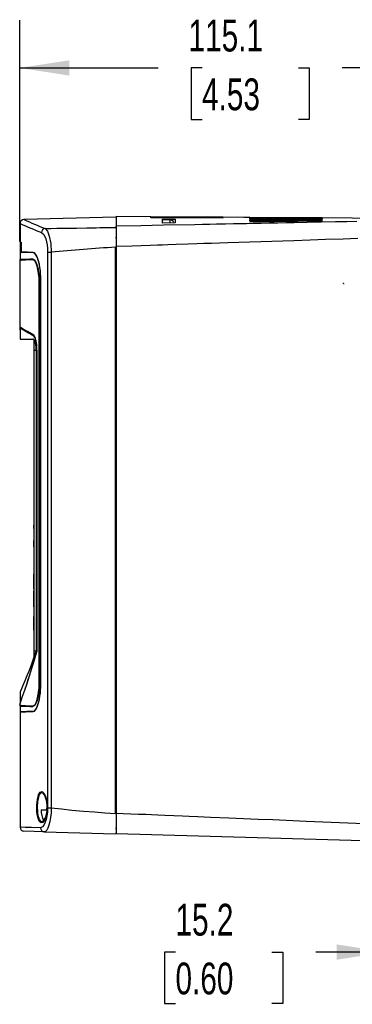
# Model space of a CAD drawing. Header units: millimetres. Extents: x 0 to 1048, y 0 to 810.
# Tile 14 of 45: x 280 to 364, y 150 to 396. Entities that reach past the tile are written whole.
import ezdxf

# ---------------------------------------------------------------- set-up
doc = ezdxf.new("R2010")
doc.units = ezdxf.units.MM
doc.header["$LTSCALE"] = 3.75
doc.layers.add('DIMENSIONS', color=140, linetype='Continuous', lineweight=25)
doc.styles.add('SLDTEXTSTYLE0', font='TXT', dxfattribs={"width": 0.7})
doc.dimstyles.new('SLDDIMSTYLE0', dxfattribs={"dimtxt": 8.092529, "dimasz": 12.3825, "dimexe": 0, "dimexo": 0.0625, "dimgap": 2.023132, "dimtad": 0, "dimtih": 1, "dimtoh": 1, "dimrnd": 1e-09, "dimzin": 12, "dimdsep": 46, "dimtxsty": 'SLDTEXTSTYLE0', "dimsah": 1, "dimcen": 0.09, "dimadec": 0, "dimazin": 3, "dimtfac": 1, "dimtofl": 0, "dimtmove": 0, "dimatfit": 3, "dimfxl": 0, "dimfrac": 2, "dimtolj": 1, "dimtzin": 12, "dimarcsym": 0})
doc.dimstyles.new('SLDDIMSTYLE1', dxfattribs={"dimtxt": 8.092529, "dimasz": 12.3825, "dimexe": 0, "dimexo": 0.0625, "dimgap": 2.023132, "dimtad": 0, "dimtih": 1, "dimtoh": 1, "dimrnd": 1e-09, "dimzin": 12, "dimdsep": 46, "dimtxsty": 'SLDTEXTSTYLE0', "dimsah": 1, "dimcen": 0.09, "dimadec": 0, "dimazin": 3, "dimtfac": 1, "dimtmove": 0, "dimatfit": 0, "dimfxl": 0, "dimfrac": 2, "dimtolj": 1, "dimtzin": 12, "dimarcsym": 0})

# ---------------------------------------------------------------- blocks, each defined once
blk = doc.blocks.new('_D_8')
at = {"layer": 'DIMENSIONS'}
for p, q in [((280.47, 340.19), (280.47, 395.41)), ((395.57, 364.27), (395.57, 395.41)), ((280.47, 383.51), (315.03, 383.51)), ((326, 383.51), (323.28, 383.51)), ((323.28, 383.51), (323.28, 370.65)), ((350.05, 383.51), (352.76, 383.51)), ((352.76, 383.51), (352.76, 370.65)), ((395.57, 383.51), (361.01, 383.51)), ((323.28, 370.65), (326, 370.65)), ((352.76, 370.65), (350.05, 370.65))]:
    blk.add_line(p, q, dxfattribs=at)
for points in [[(280.47, 383.51), (292.85, 381.6), (292.85, 385.41)], [(395.57, 383.51), (383.19, 385.41), (383.19, 381.6)]]:
    blk.add_solid(points, dxfattribs=at)
at = {"layer": 'DIMENSIONS', "char_height": 7.937, "attachment_point": 1, "style": 'SLDTEXTSTYLE0'}
for s, insert in [('115.1', (322.63, 395.55)), ('4.53', (326, 380.88))]:
    blk.add_mtext(s, dxfattribs=dict(at, insert=insert))
blk = doc.blocks.new('_D_10')
at = {"layer": 'DIMENSIONS'}
for p, q in [((372.03, 184.79), (372.03, 150.86)), ((387.18, 176.08), (387.18, 150.86)), ((319.37, 162.77), (316.65, 162.77)), ((316.65, 162.77), (316.65, 149.91)), ((343.42, 162.77), (346.14, 162.77)), ((346.14, 162.77), (346.14, 149.91)), ((372.03, 162.77), (354.38, 162.77)), ((387.18, 162.77), (410.99, 162.77)), ((316.65, 149.91), (319.37, 149.91)), ((346.14, 149.91), (343.42, 149.91))]:
    blk.add_line(p, q, dxfattribs=at)
for points in [[(372.03, 162.77), (359.65, 164.67), (359.65, 160.86)], [(387.18, 162.77), (399.56, 160.86), (399.56, 164.67)]]:
    blk.add_solid(points, dxfattribs=at)
at = {"layer": 'DIMENSIONS', "char_height": 7.937, "attachment_point": 1, "style": 'SLDTEXTSTYLE0'}
for s, insert in [('15.2', (319.37, 174.81)), ('0.60', (319.37, 160.14))]:
    blk.add_mtext(s, dxfattribs=dict(at, insert=insert))

msp = doc.modelspace()

# ---------------------------------------------------------------- linework, layer by layer
for p, q in [((280.557, 344.694), (280.557, 339.985)), ((304.422, 346.275), (281.582, 345.677)), ((313.237, 346.355), (304.522, 346.419)), ((304.522, 346.374), (304.522, 343.978)), ((313.237, 346.351), (313.237, 346.352)), ((331.277, 346.22), (313.237, 346.351)), ((313.24, 346.281), (313.238, 346.328)), ((313.238, 346.328), (331.276, 346.203)), ((331.274, 346.169), (313.24, 346.281)), ((313.247, 346.122), (313.243, 346.214)), ((313.243, 346.214), (331.272, 346.118)), ((331.269, 346.049), (313.247, 346.122)), ((316.126, 345.751), (319.319, 345.754)), ((316.168, 344.786), (316.126, 345.751)), ((319.279, 344.831), (316.168, 344.786)), ((318.006, 345.555), (316.257, 345.51)), ((318.026, 344.813), (318.006, 345.555)), ((319.319, 345.754), (319.279, 344.831)), ((331.272, 346.118), (331.269, 346.049)), ((331.276, 346.203), (331.274, 346.169)), ((331.277, 346.22), (331.277, 346.22)), ((337.937, 346.171), (337.937, 346.171)), ((355.961, 346.04), (337.937, 346.171)), ((337.939, 346.127), (337.938, 346.157)), ((337.938, 346.157), (355.96, 346.031)), ((355.96, 346.011), (337.939, 346.127)), ((337.944, 346.021), (337.941, 346.082)), ((337.941, 346.082), (355.958, 345.982)), ((355.957, 345.942), (337.944, 346.021)), ((337.951, 345.854), (337.947, 345.946)), ((337.947, 345.946), (355.954, 345.892)), ((355.952, 345.832), (337.951, 345.854)), ((337.956, 345.748), (355.949, 345.762)), ((337.961, 345.627), (337.956, 345.748)), ((355.945, 345.682), (337.961, 345.627)), ((337.967, 345.49), (355.941, 345.591)), ((337.973, 345.34), (337.967, 345.49)), ((355.937, 345.492), (337.973, 345.34)), ((337.981, 345.169), (355.932, 345.379)), ((337.989, 344.992), (337.981, 345.169)), ((355.927, 345.26), (337.989, 344.992)), ((355.932, 345.379), (355.927, 345.26)), ((355.941, 345.591), (355.937, 345.492)), ((355.949, 345.762), (355.945, 345.682)), ((355.954, 345.892), (355.952, 345.832)), ((355.958, 345.982), (355.957, 345.942)), ((355.96, 346.031), (355.96, 346.011)), ((363.516, 345.985), (355.961, 346.041)), ((355.961, 346.039), (355.961, 346.04)), ((363.516, 345.984), (363.516, 345.984)), ((381.523, 345.852), (363.516, 345.984)), ((304.422, 343.69), (304.422, 343.814)), ((304.522, 343.978), (304.522, 339.028)), ((280.557, 339.985), (280.799, 339.964)), ((280.57, 339.79), (280.57, 335.654)), ((280.796, 339.966), (280.796, 337.482)), ((280.799, 339.964), (280.799, 337.489)), ((280.799, 339.964), (280.799, 339.77)), ((304.416, 341.182), (304.522, 341.182)), ((280.796, 337.489), (280.799, 337.489)), ((287.435, 337.519), (287.435, 198.733)), ((288.346, 337.519), (288.346, 198.733)), ((304.422, 197.32), (304.422, 338.74)), ((304.522, 338.74), (304.422, 338.74)), ((304.422, 338.333), (304.522, 338.336)), ((304.522, 339.028), (304.522, 197.333)), ((280.472, 335.432), (280.472, 318.793)), ((285.346, 329.987), (285.375, 329.987)), ((285.346, 229.841), (285.346, 329.987)), ((285.375, 329.987), (285.375, 229.841)), ((285.741, 229.631), (285.741, 330.631)), ((285.755, 330.631), (285.741, 330.631)), ((285.755, 229.631), (285.755, 330.631)), ((280.491, 318.689), (280.491, 318.159)), ((280.491, 318.159), (280.57, 318.159)), ((280.57, 318.571), (280.57, 315.791)), ((280.57, 315.791), (283.865, 315.791)), ((283.865, 315.791), (284.035, 315.722)), ((284.281, 316.348), (283.967, 316.781)), ((284.035, 315.722), (284.035, 313.019)), ((284.035, 313.019), (284.597, 313.019)), ((284.035, 313.019), (284.035, 237.997)), ((284.597, 313.019), (284.597, 237.997)), ((284.74, 313.038), (284.74, 237.737)), ((284.74, 313.038), (284.751, 313.038)), ((284.751, 237.739), (284.751, 313.038)), ((284.035, 271.547), (284.022, 271.535)), ((284.022, 271.535), (284.022, 271.335)), ((284.022, 271.335), (284.022, 258.335)), ((284.022, 271.335), (284.035, 271.335)), ((284.012, 269.318), (284.022, 269.318)), ((284.012, 268.518), (284.012, 269.318)), ((284.022, 268.518), (284.012, 268.518)), ((284.017, 263.951), (284.017, 265.502)), ((284.021, 265.608), (284.022, 265.608)), ((284.012, 265.451), (284.012, 264.318)), ((284.012, 264.318), (284.017, 264.318)), ((284.017, 263.951), (284.022, 263.951)), ((284.022, 265.312), (284.021, 265.312)), ((284.021, 265.312), (284.021, 264.423)), ((284.021, 264.423), (284.022, 264.423)), ((284.022, 258.335), (284.022, 258.135)), ((284.035, 258.335), (284.022, 258.335)), ((284.022, 258.135), (284.035, 258.123)), ((284.022, 258.135), (284.022, 255.264)), ((284.012, 254.671), (284.012, 257.121)), ((284.012, 257.121), (284.022, 257.121)), ((284.022, 257.064), (284.017, 257.064)), ((284.017, 255.064), (284.017, 257.064)), ((284.017, 254.671), (284.012, 254.671)), ((284.012, 253.871), (284.012, 254.671)), ((284.012, 253.871), (284.017, 253.871)), ((284.017, 255.064), (284.022, 255.064)), ((284.017, 253.435), (284.017, 255.064)), ((284.022, 253.435), (284.017, 253.435)), ((284.017, 253.435), (284.017, 252.935)), ((284.035, 255.264), (284.022, 255.264)), ((284.022, 255.264), (284.022, 255.135)), ((284.035, 255.148), (284.022, 255.135)), ((284.022, 255.135), (284.022, 250.935)), ((284.017, 252.935), (284.022, 252.935)), ((284.017, 248.935), (284.017, 252.935)), ((284.022, 250.935), (284.022, 246.735)), ((284.035, 250.935), (284.022, 250.935)), ((284.022, 248.935), (284.017, 248.935)), ((284.017, 248.935), (284.017, 248.435)), ((284.017, 248.435), (284.022, 248.435)), ((284.017, 243.121), (284.017, 246.577)), ((284.022, 246.577), (284.017, 246.577)), ((284.022, 246.735), (284.035, 246.723)), ((284.022, 246.735), (284.022, 245.323)), ((284.035, 245.332), (284.022, 245.323)), ((284.022, 245.323), (284.022, 245.182)), ((284.022, 245.182), (284.022, 245.029)), ((284.035, 245.182), (284.022, 245.182)), ((284.035, 245.02), (284.022, 245.029)), ((284.022, 245.029), (284.022, 243.121)), ((284.012, 241.392), (284.022, 241.392)), ((284.017, 243.121), (284.022, 243.121)), ((284.022, 241.267), (284.017, 241.267)), ((284.035, 243.142), (284.022, 243.129)), ((284.022, 243.129), (284.022, 238.929)), ((284.022, 238.89), (284.017, 238.89)), ((284.035, 238.929), (284.022, 238.929)), ((284.022, 238.929), (284.022, 237.291)), ((284.012, 236.487), (284.022, 236.487)), ((284.017, 236.526), (284.022, 236.526)), ((284.597, 237.997), (284.035, 236.405)), ((284.035, 237.997), (284.597, 237.997)), ((284.035, 237.997), (284.035, 236.405)), ((285.346, 229.841), (285.375, 229.841)), ((285.755, 229.631), (285.741, 229.631)), ((280.57, 227.652), (280.57, 224.848)), ((280.472, 224.625), (280.472, 224.396)), ((280.57, 224.174), (280.57, 222.858)), ((280.557, 222.772), (280.557, 193.92)), ((285.83, 198.301), (287.26, 198.301)), ((287.435, 198.733), (288.346, 198.733)), ((304.522, 197.333), (304.422, 197.335)), ((304.522, 197.333), (304.522, 192.334)), ((286.613, 192.788), (281.531, 192.921)), ((286.613, 192.788), (304.422, 192.321)), ((304.422, 193.734), (304.55, 193.734)), ((304.561, 193.525), (304.422, 193.521)), ((304.522, 192.347), (304.422, 192.35)), ((304.522, 192.334), (393.522, 189.904))]:
    msp.add_line(p, q)
at = {"flags": 128}
for points in [[(364.639, 345.165), (362.177, 345.115), (359.336, 345.057), (355.745, 344.985), (352.233, 344.914), (349.024, 344.85), (346.965, 344.808), (344.906, 344.767), (342.847, 344.726), (340.788, 344.686), (339.995, 344.67), (338.733, 344.645), (337.073, 344.612), (335.469, 344.58), (333.877, 344.549), (331.865, 344.509), (329.621, 344.465), (327.914, 344.432), (326.117, 344.397), (324.23, 344.36), (316.383, 344.211), (310.708, 344.102), (304.522, 343.978)], [(337.937, 346.173), (336.458, 346.184), (331.277, 346.222)], [(285.911, 342.426), (286.466, 341.91), (286.959, 340.843), (287.308, 339.319), (287.403, 338.436), (287.435, 337.519)], [(286.836, 343.416), (288.282, 343.448), (289.735, 343.471), (291.844, 343.495), (292.97, 343.509), (294.615, 343.535), (297.205, 343.576), (298.643, 343.599), (299.6, 343.613), (300.469, 343.626), (301.778, 343.644), (303.008, 343.662), (304.422, 343.69)], [(286.836, 343.416), (287.383, 342.79), (287.866, 341.502), (288.209, 339.672), (288.346, 337.519)], [(304.522, 339.028), (308.559, 339.125), (313.037, 339.258), (314.917, 339.32), (316.114, 339.362), (317.464, 339.41), (319.556, 339.484), (322.477, 339.589), (324.717, 339.667), (326.443, 339.725), (328.342, 339.786), (330.391, 339.852), (332.44, 339.918), (335.183, 340.007), (337.924, 340.096), (340.665, 340.186), (343.405, 340.275), (346.144, 340.365), (348.881, 340.455), (352.993, 340.591), (356.788, 340.717), (361.22, 340.864), (364.934, 340.987)], [(283.817, 337.462), (282.426, 337.474), (281.42, 337.483), (280.799, 337.489)], [(280.812, 337.402), (280.81, 337.403), (280.808, 337.405), (280.805, 337.414)], [(283.829, 337.376), (282.364, 337.39), (281.604, 337.396), (281.051, 337.4), (280.853, 337.402), (280.812, 337.402)], [(285.525, 333.639), (285.383, 334.478), (285.125, 335.5), (284.821, 336.337), (284.493, 336.952), (284.153, 337.332), (283.817, 337.462)], [(285.741, 330.631), (285.732, 331.231), (285.675, 332.287), (285.627, 332.797), (285.496, 333.774), (285.414, 334.231), (285.323, 334.665), (285.223, 335.073), (285, 335.804), (284.755, 336.409), (284.496, 336.874), (284.229, 337.191), (283.829, 337.376)], [(287.435, 337.519), (287.578, 337.519), (287.791, 337.519), (288.054, 337.519), (288.346, 337.519)], [(283.73, 335.602), (281.919, 335.508), (280.834, 335.451), (280.472, 335.432)], [(285.346, 329.987), (285.309, 331.126), (285.205, 332.205), (285.038, 333.191), (284.823, 334.035), (284.57, 334.719), (284.296, 335.214), (284.012, 335.512), (283.73, 335.602)], [(283.767, 335.75), (283.912, 335.725), (284.167, 335.545), (284.418, 335.203), (284.652, 334.715), (284.864, 334.098), (285.045, 333.382), (285.19, 332.581), (285.294, 331.726), (285.354, 330.878), (285.375, 329.987)], [(283.967, 316.781), (282.438, 317.661), (281.345, 318.29), (280.69, 318.667), (280.472, 318.793)], [(284.035, 315.716), (284.032, 315.719), (283.858, 315.791)], [(280.473, 224.625), (280.472, 224.624), (280.557, 224.853), (280.806, 225.538), (281.205, 226.65), (281.744, 228.19), (282.381, 230.063), (283.114, 232.306), (283.909, 234.864), (284.751, 237.739)], [(284.035, 236.405), (283.397, 234.665), (282.802, 233.099), (282.25, 231.69), (281.763, 230.48), (281.284, 229.315), (280.92, 228.447), (280.677, 227.874), (280.573, 227.634), (280.581, 227.652)], [(284.741, 237.785), (284.74, 237.777), (284.751, 237.739)], [(283.73, 224.225), (284.012, 224.316), (284.298, 224.615), (284.572, 225.111), (284.824, 225.795), (285.04, 226.645), (285.205, 227.627), (285.31, 228.711), (285.346, 229.841)], [(285.375, 229.841), (285.366, 229.241), (285.315, 228.332), (285.221, 227.465), (285.089, 226.663), (284.925, 225.945), (284.735, 225.329), (284.525, 224.827), (284.304, 224.449), (284.078, 224.2), (283.767, 224.077)], [(283.829, 222.886), (283.976, 222.913), (284.274, 223.114), (284.571, 223.507), (284.854, 224.076), (285.112, 224.798), (285.229, 225.213), (285.337, 225.66), (285.435, 226.138), (285.521, 226.643), (285.594, 227.172), (285.692, 228.202), (285.728, 228.908), (285.741, 229.631)], [(283.817, 222.8), (284.154, 222.931), (284.495, 223.313), (284.823, 223.929), (285.126, 224.765), (285.385, 225.795), (285.525, 226.623)], [(280.498, 224.744), (280.479, 224.684), (280.472, 224.624)], [(280.472, 224.396), (280.834, 224.377), (281.919, 224.32), (283.73, 224.225)], [(280.558, 222.772), (280.557, 222.772), (280.919, 222.775), (282.006, 222.784), (283.817, 222.8)], [(280.596, 222.858), (280.6, 222.858), (280.683, 222.859), (281.005, 222.862), (281.244, 222.864), (281.535, 222.866), (282.273, 222.873), (282.72, 222.877), (283.829, 222.886)], [(284.75, 199.401), (284.8, 200.17), (284.892, 200.888), (285.192, 202.049), (285.609, 202.721), (286.09, 202.833), (286.572, 202.379), (286.982, 201.409), (287.137, 200.758), (287.243, 200.036), (287.296, 199.263), (287.291, 198.469)], [(284.939, 199.371), (284.975, 199.96), (285.038, 200.506), (285.127, 201.01), (285.239, 201.458), (285.373, 201.84), (285.525, 202.148), (285.692, 202.377), (285.871, 202.523), (286.058, 202.584), (286.249, 202.56), (286.296, 202.534)], [(287.291, 198.469), (287.228, 197.697), (287.112, 196.985), (286.753, 195.829), (286.291, 195.154), (285.801, 195.033), (285.351, 195.48), (284.998, 196.454), (284.872, 197.106), (284.788, 197.831), (284.746, 198.61), (284.75, 199.401)], [(286.298, 195.338), (286.176, 195.29), (285.988, 195.299), (285.806, 195.391), (285.633, 195.565), (285.472, 195.819), (285.328, 196.148), (285.202, 196.548), (285.098, 197.009), (285.018, 197.521), (284.963, 198.071), (284.934, 198.705), (284.939, 199.371)], [(287.435, 198.733), (287.396, 197.727), (287.282, 196.767), (287.103, 195.902), (286.871, 195.159), (286.304, 194.131), (285.686, 193.787)], [(288.346, 198.733), (288.299, 197.531), (288.181, 196.382), (288.004, 195.344), (287.779, 194.449), (287.511, 193.729), (287.22, 193.206), (286.916, 192.889), (286.613, 192.788)], [(287.291, 198.469), (287.277, 198.476), (287.273, 198.482), (287.273, 198.484)], [(288.346, 198.733), (290.907, 198.483), (293.487, 198.201), (296.383, 197.97), (299.189, 197.744), (301.741, 197.503), (304.422, 197.32)], [(393.522, 193.703), (385.417, 193.991), (376.909, 194.368), (368.602, 194.721), (360.296, 195.06), (351.989, 195.398), (343.682, 195.737), (340.028, 195.886), (336.373, 196.035), (332.718, 196.184), (328.149, 196.371), (324.939, 196.504), (322.802, 196.598), (321.113, 196.674), (318.923, 196.772), (316.747, 196.87), (314.967, 196.948), (313.361, 197.017), (311.929, 197.077), (310.149, 197.147), (308.196, 197.218), (306.321, 197.28), (304.522, 197.333)], [(285.686, 193.787), (283.441, 193.845), (281.837, 193.887), (280.876, 193.912), (280.557, 193.92)]]:
    msp.add_lwpolyline(points, dxfattribs=at)
for centre, radius, start, end in [((281.559, 344.674), 1.002, 91.43434, 180.4525), ((316.595, 422.894), 86.119, 245.30401, 249.12689), ((316.242, 419.696), 81.751, 244.91561, 248.91848), ((318.066, 344.616), 0.941, 12.95188, 93.66681), ((286.932, 342.399), 1.022, 95.40859, 178.46756), ((282.057, 339.985), 1.5, 180, 187.46106), ((271.457, 232.873), 107.305, 85.00569, 85.12815), ((281.096, 337.489), 0.3, 180, 194.43684), ((281.099, 337.489), 0.301, 179.99715, 196.69515), ((284.125, 337.462), 0.308, 179.96233, 196.2226), ((333.046, -144.478), 484.065, 93.39001, 95.29843), ((280.772, 335.432), 0.3, 132.04361, 180), ((287.838, 148.443), 187.351, 91.24511, 92.21548), ((284.036, 335.604), 0.307, 151.39409, 180.23175), ((269.073, 330.87), 16.683, 359.17924, 9.55232), ((280.772, 318.793), 0.3, 180, 227.59816), ((422.881, 567.254), 286.523, 240.21929, 241.00547), ((284.262, 316.769), 0.295, 177.75475, 205.48889), ((279.389, 313.811), 5.407, 351.78712, 31.57533), ((280.203, 313.515), 4.422, 353.5618, 29.93586), ((275.368, 313.394), 9.39, 357.8284, 18.33445), ((105.445, 288.515), 186.335, 341.20218, 344.20167), ((269.041, 229.395), 16.715, 350.45529, 0.81058), ((280.772, 224.396), 0.3, 180, 227.59816), ((288.887, 446.255), 222.237, 267.85534, 268.67991), ((284.036, 224.224), 0.307, 179.76825, 208.60591), ((284.125, 222.8), 0.308, 163.77765, 180.03767), ((281.77, 199.292), 5.564, 351.69121, 35.80314), ((284.962, 200.116), 0.746, 253.52805, 268.25419), ((290.688, 198.041), 4.865, 176.93139, 210.39954), ((282.905, 198.121), 4.387, 320.35598, 4.79668), ((281.557, 193.92), 1, 180, 268.5), ((286.661, 193.763), 0.976, 178.54891, 267.14423)]:
    msp.add_arc(centre, radius, start, end)
at = {"color": 179, "linetype": 'Continuous', "lineweight": 18}
msp.add_open_spline([(361.221, 329.878), (361.221, 329.874), (361.221, 329.864), (361.221, 329.85), (361.223, 329.816), (361.233, 329.774), (361.254, 329.725), (361.278, 329.687), (361.31, 329.649), (361.348, 329.618), (361.387, 329.595), (361.414, 329.584), (361.428, 329.579), (361.43, 329.579), (361.432, 329.578), (361.434, 329.577), (361.436, 329.577), (361.437, 329.577), (361.437, 329.576), (361.437, 329.576), (361.438, 329.576), (361.439, 329.576), (361.439, 329.576), (361.441, 329.575), (361.442, 329.575), (361.442, 329.575), (361.443, 329.575), (361.443, 329.575)], degree=3, knots=[0, 0, 0, 0, 0.031157, 0.0616635, 0.0914447, 0.2513634, 0.3389411, 0.4301017, 0.5424539, 0.6557537, 0.7496797, 0.8337474, 0.84171, 0.8456822, 0.84971, 0.8552059, 0.8616048, 0.8626155, 0.8644851, 0.8673693, 0.8712876, 0.8822525, 0.8974046, 0.919859, 0.963827, 0.9812273, 1, 1, 1, 1], dxfattribs=at)

# ---------------------------------------------------------------- dimensions: what is measured, and where the dimension line sits
at = {"layer": 'DIMENSIONS'}
dim = msp.add_linear_dim(base=(280.472, 383.507), p1=(395.572, 359.51), p2=(280.472, 335.432), angle=0, dimstyle='SLDDIMSTYLE0', dxfattribs=at)
dim.commit()
dim.dimension.update_dxf_attribs({"geometry": '_D_8', "text_midpoint": (338.022, 383.507), "dimtype": 160})
dim = msp.add_linear_dim(base=(372.032, 162.767), p1=(387.182, 180.84), p2=(372.032, 189.55), dimstyle='SLDDIMSTYLE1', dxfattribs=at)
dim.commit()
dim.dimension.update_dxf_attribs({"geometry": '_D_10', "text_midpoint": (331.395, 162.767), "dimtype": 160})

doc.saveas('drawing.dxf')
